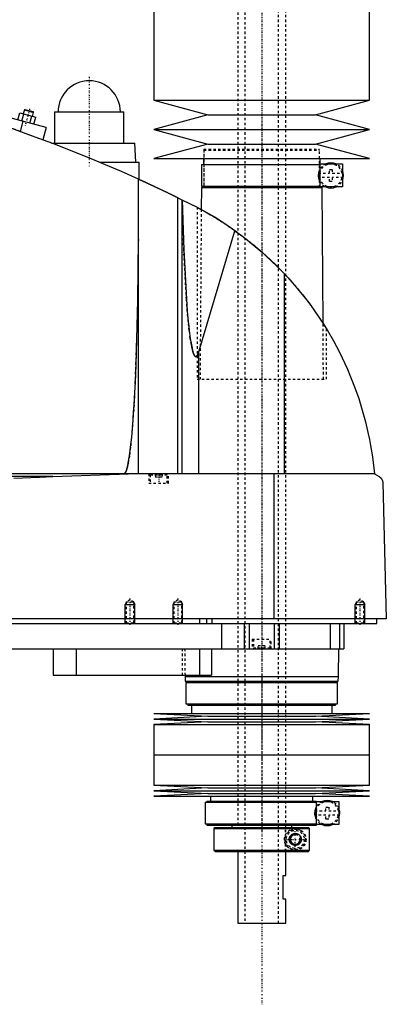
# Model space of a CAD drawing. Extents: x -168 to 702, y -144 to 599.
# Tile 6 of 7: x 549 to 702, y -144 to 266. Entities that reach past the tile are written whole.
import ezdxf

# ---------------------------------------------------------------- set-up
doc = ezdxf.new("R2010")
doc.units = 0
doc.linetypes.add('CENTER', pattern=[1.5, 0.45, -0.5, 0.05, -0.5])
doc.linetypes.add('DASHED', pattern=[2, 1, -1])
for name, color, linetype in [('AM_0', 7, 'CONTINUOUS'), ('AM_10', 7, 'CONTINUOUS'), ('AM_3', 7, 'DASHED'), ('AM_7', 7, 'CENTER')]:
    doc.layers.add(name, color=color, linetype=linetype)

msp = doc.modelspace()

# ---------------------------------------------------------------- linework, layer by layer
at = {"layer": 'AM_0', "color": 7, "linetype": 'CONTINUOUS'}
for p, q in [((605, 375), (605, 232.9)), ((695, 232.9), (695, 375)), ((560, 221.5), (453.75, 249.97)), ((605, 232.9), (627.5, 226.8)), ((605, 232.9), (695, 232.9)), ((672.5, 226.8), (695, 232.9)), ((548.2, 224.66), (548.98, 227.56)), ((548.98, 227.56), (555.67, 225.77)), ((549.88, 224.21), (550.65, 227.11)), ((550.93, 228.85), (550.48, 227.16)), ((551.24, 229.02), (550.93, 228.85)), ((550.93, 228.85), (554.8, 227.81)), ((551.24, 229.02), (554.62, 228.12)), ((553.22, 223.32), (554, 226.21)), ((554.34, 226.12), (554.8, 227.81)), ((554.8, 227.81), (554.62, 228.12)), ((563.5, 228), (563.5, 215)), ((563.5, 228), (592.5, 228)), ((592.5, 215), (592.5, 228)), ((627.5, 226.8), (605, 220.7)), ((627.5, 226.8), (672.5, 226.8)), ((695, 220.7), (672.5, 226.8)), ((550.34, 224.09), (549.21, 219.86)), ((554.89, 222.87), (555.67, 225.77)), ((560, 221.5), (558.62, 216.36)), ((605, 220.7), (627.5, 214.6)), ((605, 220.7), (695, 220.7)), ((672.5, 214.6), (695, 220.7)), ((562.27, 215), (597, 215)), ((597.5, 207), (597, 215)), ((627.5, 214.6), (605, 208.5)), ((627.5, 214.6), (672.5, 214.6)), ((695, 208.5), (672.5, 214.6)), ((582.43, 207), (598.65, 207)), ((598.65, 207), (598.65, 199.94)), ((605, 208.5), (695, 208.5)), ((624.85, 206), (624.85, 197)), ((624.85, 206), (674.4, 206)), ((625.65, 208.5), (625.65, 206)), ((674.35, 206), (674.35, 208.5)), ((674.4, 206.3), (683.75, 206.3)), ((674.4, 196.7), (674.4, 206.3)), ((683.75, 206.3), (683.75, 196.7)), ((598.5, 77.05), (598.5, 200.01)), ((624.83, 196.5), (624.76, 187.27)), ((624.83, 196.5), (675.17, 196.5)), ((624.85, 197), (674.4, 197)), ((625.65, 197), (625.65, 196.5)), ((674.35, 196.5), (674.35, 197)), ((683.75, 196.7), (674.4, 196.7)), ((675.58, 139.77), (675.17, 196.5)), ((615.04, 77.05), (615.04, 192.21)), ((615.04, 192.21), (621.5, 189)), ((616.82, 77.05), (616.82, 191.34)), ((623, 188.22), (624.76, 187.27)), ((623.7, 127.93), (638.83, 178.45)), ((659.54, 77.05), (659.54, 160.38)), ((675.58, 139.76), (677, 137.5)), ((623.7, 77.05), (623.7, 127.93)), ((697, 77.05), (305.5, 77.05)), ((562.76, 75.85), (352.3, 75.85)), ((562.76, 75.85), (594.4, 77.05)), ((655.15, 16.5), (655.15, 77.05)), ((697, 77.05), (699, 75.85)), ((700.5, 73.35), (702, 16.5)), ((702, 16.5), (300.5, 16.5)), ((624, 16.5), (624, 14.5)), ((627, 16.5), (627, 14.5)), ((629.15, 16.5), (629.15, 14.5)), ((698, 14.5), (698, 16.5)), ((344, 14.5), (698, 14.5)), ((633.21, 14.5), (633.21, 4)), ((642.7, 14.5), (642.7, 4)), ((644.81, 14.5), (644.81, 4)), ((655.19, 14.5), (655.19, 4)), ((657.3, 14.5), (657.3, 4)), ((678.5, 14.5), (678.5, 4)), ((682.5, 14.5), (682.5, 4)), ((684.3, 14.5), (684.3, 4)), ((488, 4), (684.3, 4)), ((563, 4), (563, -7)), ((572.56, 4), (572.56, -7)), ((624, 4), (624, -7)), ((629, 4), (629, -7)), ((682, -7.5), (682.17, 4)), ((563, -7), (629, -7)), ((617.99, -7), (618, -7.5)), ((618, -7.5), (618.1, -9.5)), ((618, -7.5), (682, -7.5)), ((681.9, -9.5), (682, -7.5)), ((618.1, -9.5), (681.9, -9.5)), ((618.35, -10), (618.35, -19)), ((618.35, -10), (681.65, -10)), ((619.15, -9.5), (619.15, -10)), ((680.85, -10), (680.85, -9.5)), ((681.65, -19), (681.65, -10)), ((618.35, -19), (681.65, -19)), ((619.15, -19), (619.15, -19.5)), ((619.15, -19.5), (680.85, -19.5)), ((620.65, -19.5), (620.65, -23)), ((679.35, -23), (679.35, -19.5)), ((680.85, -19.5), (680.85, -19)), ((605, -23), (627.5, -24.15)), ((605, -23), (695, -23)), ((627.5, -24.15), (605, -25.3)), ((627.5, -24.15), (672.5, -24.15)), ((672.5, -24.15), (695, -23)), ((695, -25.3), (672.5, -24.15)), ((605, -25.3), (627.5, -26.45)), ((605, -25.3), (695, -25.3)), ((627.5, -26.45), (605, -27.6)), ((605, -27.6), (605, -40.25)), ((605, -27.6), (695, -27.6)), ((627.5, -26.45), (672.5, -26.45)), ((672.5, -26.45), (695, -25.3)), ((695, -27.6), (672.5, -26.45)), ((695, -40.25), (695, -27.6)), ((605, -40.25), (695, -40.25)), ((605, -40.25), (605, -52.9)), ((605, -40.25), (695, -40.25)), ((695, -52.9), (695, -40.25)), ((605, -52.9), (627.5, -54.05)), ((605, -52.9), (695, -52.9)), ((672.5, -54.05), (695, -52.9)), ((627.5, -54.05), (605, -55.2)), ((605, -55.2), (627.5, -56.35)), ((605, -55.2), (695, -55.2)), ((627.5, -56.35), (605, -57.5)), ((605, -57.5), (695, -57.5)), ((627.5, -54.05), (672.5, -54.05)), ((627.5, -56.35), (672.5, -56.35)), ((628.65, -57.5), (628.65, -59.5)), ((671.35, -59.5), (671.35, -57.5)), ((695, -55.2), (672.5, -54.05)), ((672.5, -56.35), (695, -55.2)), ((695, -57.5), (672.5, -56.35)), ((626.35, -60), (626.35, -69)), ((626.35, -60), (672.8, -60)), ((627.15, -59.5), (627.15, -60)), ((627.15, -59.5), (672.85, -59.5)), ((672.8, -59.7), (682.15, -59.7)), ((672.8, -69.3), (672.8, -59.7)), ((672.85, -59.7), (672.85, -59.5)), ((682.15, -59.7), (682.15, -69.3)), ((626.35, -69), (672.8, -69)), ((627.15, -69), (627.15, -69.5)), ((627.15, -69.5), (672.85, -69.5)), ((637.5, -69.5), (637.5, -70.5)), ((662.5, -70.5), (662.5, -69.5)), ((682.15, -69.3), (672.8, -69.3)), ((672.85, -69.5), (672.85, -69.3)), ((630.5, -70.5), (630, -71)), ((630, -71), (630, -80)), ((630, -71), (669.99, -71)), ((630.5, -70.5), (669.49, -70.5)), ((669.99, -71), (669.49, -70.5)), ((669.99, -80), (669.99, -71)), ((630, -80), (630.5, -80.5)), ((630, -80), (669.99, -80)), ((630.5, -80.5), (669.49, -80.5)), ((640, -80.5), (640, -110.5)), ((660, -90.5), (660, -80.5)), ((669.49, -80.5), (669.99, -80)), ((659, -100.5), (659, -90.5)), ((659, -90.5), (660, -90.5)), ((660, -100.5), (659, -100.5)), ((660, -110.5), (660, -100.5)), ((640, -110.5), (660, -110.5))]:
    msp.add_line(p, q, dxfattribs=at)
for points in [[(555.5, 217.5, 0), (543.04, 222.09, 0), (517.78, 230.27, 0), (492.11, 237.1, 0), (479.16, 240, 0)], [(598.5, 200.01, 0), (591.43, 203.15, 0), (577.17, 209.17, 0), (562.76, 214.82, 0), (555.5, 217.5, 0)], [(598.5, 200.01, 0), (598.5, 200.01, 0), (598.51, 200, 0), (598.52, 200, 0), (598.53, 199.99, 0), (598.54, 199.99, 0), (598.56, 199.98, 0), (598.59, 199.96, 0), (598.63, 199.95, 0), (598.67, 199.93, 0), (598.73, 199.9, 0), (598.75, 199.89, 0), (598.78, 199.88, 0), (598.85, 199.85, 0), (598.91, 199.82, 0), (598.99, 199.78, 0), (599.07, 199.75, 0), (599.16, 199.71, 0), (599.21, 199.69, 0), (599.25, 199.66, 0), (599.35, 199.62, 0), (599.46, 199.57, 0), (599.51, 199.55, 0), (599.57, 199.52, 0), (599.68, 199.47, 0), (599.8, 199.42, 0), (599.86, 199.39, 0), (599.93, 199.36, 0), (600.05, 199.3, 0), (600.19, 199.24, 0), (600.32, 199.18, 0), (600.46, 199.11, 0), (600.6, 199.05, 0), (600.68, 199.02, 0), (600.75, 198.98, 0), (600.9, 198.91, 0), (601.05, 198.84, 0), (601.21, 198.77, 0), (601.37, 198.7, 0), (601.53, 198.62, 0), (601.62, 198.59, 0), (601.7, 198.55, 0), (601.87, 198.47, 0), (602.05, 198.39, 0), (602.23, 198.3, 0), (602.41, 198.22, 0), (602.6, 198.13, 0), (602.7, 198.09, 0), (602.79, 198.04, 0), (602.98, 197.95, 0), (603.18, 197.86, 0), (603.38, 197.77, 0), (603.58, 197.68, 0), (603.78, 197.58, 0), (603.88, 197.54, 0), (603.99, 197.49, 0), (604.19, 197.39, 0), (604.4, 197.3, 0), (604.61, 197.2, 0), (604.82, 197.1, 0), (605.03, 197, 0), (605.13, 196.96, 0), (605.24, 196.91, 0), (605.45, 196.81, 0), (605.66, 196.71, 0), (605.76, 196.66, 0), (605.87, 196.61, 0), (606.08, 196.51, 0), (606.29, 196.41, 0), (606.39, 196.36, 0), (606.5, 196.32, 0), (606.7, 196.22, 0), (606.91, 196.12, 0), (607.11, 196.03, 0), (607.32, 195.93, 0), (607.52, 195.83, 0), (607.63, 195.78, 0), (607.73, 195.73, 0), (607.94, 195.63, 0), (608.15, 195.54, 0), (608.36, 195.44, 0), (608.57, 195.34, 0), (608.78, 195.24, 0), (608.88, 195.19, 0), (608.99, 195.14, 0), (609.2, 195.04, 0), (609.41, 194.94, 0), (609.61, 194.84, 0), (609.82, 194.74, 0), (610.02, 194.64, 0), (610.13, 194.59, 0), (610.23, 194.54, 0), (610.43, 194.45, 0), (610.63, 194.35, 0), (610.83, 194.26, 0), (611.02, 194.16, 0), (611.21, 194.07, 0), (611.31, 194.03, 0), (611.4, 193.98, 0), (611.59, 193.89, 0), (611.77, 193.8, 0), (611.95, 193.72, 0), (612.13, 193.63, 0), (612.3, 193.55, 0), (612.38, 193.51, 0), (612.47, 193.47, 0), (612.63, 193.39, 0), (612.79, 193.31, 0), (612.87, 193.27, 0), (612.95, 193.23, 0), (613.1, 193.16, 0), (613.24, 193.09, 0), (613.32, 193.05, 0), (613.39, 193.02, 0), (613.53, 192.95, 0), (613.67, 192.88, 0), (613.81, 192.82, 0), (613.94, 192.75, 0), (614.07, 192.69, 0), (614.13, 192.66, 0), (614.19, 192.63, 0), (614.31, 192.57, 0), (614.42, 192.51, 0), (614.53, 192.46, 0), (614.64, 192.41, 0), (614.74, 192.36, 0), (614.79, 192.34, 0), (614.83, 192.32, 0), (614.92, 192.27, 0), (615, 192.23, 0), (615.04, 192.21, 0)], [(616.84, 191.33, 0), (617.47, 170.39, 0), (618.57, 149.87, 0), (618.94, 145, 0), (619.34, 140.63, 0), (619.54, 138.64, 0), (619.75, 136.79, 0), (620.19, 133.5, 0), (620.63, 130.78, 0), (620.9, 129.47, 0), (620.98, 129.13, 0), (621.06, 128.81, 0), (621.09, 128.65, 0), (621.13, 128.5, 0), (621.21, 128.22, 0), (621.29, 127.95, 0), (621.37, 127.69, 0), (621.45, 127.46, 0), (621.52, 127.24, 0), (621.56, 127.13, 0), (621.6, 127.03, 0), (621.68, 126.85, 0), (621.76, 126.68, 0), (621.84, 126.53, 0), (621.92, 126.39, 0), (621.97, 126.32, 0), (621.98, 126.3, 0), (621.99, 126.29, 0), (622, 126.28, 0), (622.01, 126.27, 0), (622.02, 126.25, 0), (622.03, 126.23, 0), (622.04, 126.22, 0), (622.05, 126.22, 0), (622.06, 126.2, 0), (622.07, 126.18, 0), (622.08, 126.18, 0), (622.09, 126.17, 0), (622.1, 126.15, 0), (622.11, 126.14, 0), (622.13, 126.13, 0), (622.14, 126.11, 0), (622.15, 126.1, 0), (622.16, 126.09, 0), (622.16, 126.09, 0), (622.18, 126.08, 0), (622.19, 126.06, 0), (622.2, 126.05, 0), (622.22, 126.04, 0), (622.23, 126.03, 0), (622.24, 126.03, 0), (622.24, 126.02, 0), (622.26, 126.01, 0), (622.27, 126.01, 0), (622.28, 126, 0), (622.28, 126, 0), (622.3, 125.99, 0), (622.31, 125.98, 0), (622.32, 125.98, 0), (622.32, 125.98, 0), (622.34, 125.97, 0), (622.35, 125.97, 0), (622.36, 125.96, 0), (622.38, 125.96, 0), (622.39, 125.95, 0), (622.4, 125.95, 0), (622.4, 125.95, 0), (622.42, 125.94, 0), (622.43, 125.94, 0), (622.44, 125.94, 0), (622.46, 125.94, 0), (622.47, 125.94, 0), (622.48, 125.94, 0), (622.48, 125.94, 0), (622.5, 125.94, 0), (622.51, 125.94, 0), (622.52, 125.94, 0), (622.52, 125.94, 0), (622.54, 125.94, 0), (622.55, 125.94, 0), (622.56, 125.94, 0), (622.56, 125.94, 0), (622.58, 125.94, 0), (622.59, 125.95, 0), (622.6, 125.95, 0), (622.62, 125.95, 0), (622.63, 125.96, 0), (622.64, 125.96, 0), (622.64, 125.96, 0), (622.66, 125.97, 0), (622.67, 125.97, 0), (622.68, 125.98, 0), (622.7, 125.99, 0), (622.71, 125.99, 0), (622.72, 126, 0), (622.72, 126, 0), (622.74, 126.01, 0), (622.75, 126.02, 0), (622.76, 126.03, 0), (622.78, 126.04, 0), (622.79, 126.05, 0), (622.8, 126.05, 0), (622.8, 126.06, 0), (622.82, 126.07, 0), (622.83, 126.08, 0), (622.84, 126.09, 0), (622.86, 126.11, 0), (622.87, 126.12, 0), (622.88, 126.13, 0), (622.88, 126.13, 0), (622.9, 126.15, 0), (622.91, 126.16, 0), (622.92, 126.18, 0), (622.94, 126.19, 0), (622.95, 126.21, 0), (622.96, 126.22, 0), (622.96, 126.22, 0), (622.97, 126.24, 0), (622.99, 126.26, 0), (622.99, 126.27, 0), (623, 126.28, 0), (623.01, 126.3, 0), (623.03, 126.31, 0), (623.03, 126.32, 0), (623.04, 126.33, 0), (623.05, 126.35, 0), (623.07, 126.37, 0), (623.11, 126.45, 0), (623.19, 126.59, 0), (623.27, 126.75, 0), (623.35, 126.92, 0), (623.43, 127.12, 0), (623.47, 127.22, 0), (623.51, 127.33, 0), (623.59, 127.55, 0), (623.67, 127.8, 0), (623.7, 127.93, 0)], [(638.83, 178.45, 0), (636.05, 180.38, 0), (630.36, 184.04, 0), (624.49, 187.42, 0), (621.5, 189, 0)], [(638.83, 178.45, 0), (642.52, 175.73, 0), (649.63, 169.92, 0), (656.34, 163.67, 0), (659.54, 160.38, 0)], [(592.5, 77.05, 0), (592.51, 77.05, 0), (592.52, 77.05, 0), (592.54, 77.05, 0), (592.54, 77.05, 0), (592.55, 77.05, 0), (592.57, 77.06, 0), (592.58, 77.06, 0), (592.59, 77.06, 0), (592.61, 77.07, 0), (592.62, 77.07, 0), (592.63, 77.07, 0), (592.64, 77.08, 0), (592.65, 77.08, 0), (592.67, 77.09, 0), (592.68, 77.09, 0), (592.7, 77.1, 0), (592.71, 77.11, 0), (592.72, 77.11, 0), (592.73, 77.12, 0), (592.74, 77.13, 0), (592.75, 77.14, 0), (592.76, 77.14, 0), (592.77, 77.15, 0), (592.78, 77.16, 0), (592.8, 77.17, 0), (592.81, 77.18, 0), (592.81, 77.18, 0), (592.83, 77.2, 0), (592.84, 77.21, 0), (592.86, 77.22, 0), (592.87, 77.24, 0), (592.89, 77.25, 0), (592.89, 77.26, 0), (592.9, 77.27, 0), (592.91, 77.28, 0), (592.93, 77.3, 0), (592.94, 77.32, 0), (592.96, 77.33, 0), (592.97, 77.35, 0), (592.98, 77.36, 0), (592.99, 77.37, 0), (593, 77.39, 0), (593.02, 77.41, 0), (593.03, 77.43, 0), (593.04, 77.45, 0), (593.06, 77.48, 0), (593.07, 77.49, 0), (593.07, 77.5, 0), (593.09, 77.52, 0), (593.1, 77.54, 0), (593.15, 77.63, 0), (593.24, 77.8, 0), (593.28, 77.89, 0), (593.33, 77.98, 0), (593.41, 78.19, 0), (593.5, 78.41, 0), (593.58, 78.66, 0), (593.67, 78.93, 0), (593.76, 79.22, 0), (593.8, 79.37, 0), (593.84, 79.52, 0), (593.93, 79.85, 0), (594.01, 80.2, 0), (594.05, 80.38, 0), (594.3, 81.58, 0), (594.8, 84.49, 0), (595.27, 88.1, 0), (595.72, 92.36, 0), (596.15, 97.25, 0), (596.55, 102.74, 0), (596.74, 105.69, 0), (596.92, 108.77, 0), (597.26, 115.3, 0), (597.56, 122.29, 0), (598.3, 149.52, 0), (598.5, 174.82, 0)], [(659.54, 160.38, 0), (661.41, 158.34, 0), (664.99, 154.24, 0), (668.3, 150.11, 0), (669.89, 148.01, 0), (671.45, 145.88, 0), (674.44, 141.53, 0), (677.27, 137.05, 0), (679.93, 132.47, 0), (682.42, 127.8, 0), (684.72, 123.04, 0), (685.8, 120.64, 0), (686.83, 118.23, 0), (688.74, 113.37, 0), (690.47, 108.47, 0), (691.99, 103.56, 0), (693.33, 98.65, 0), (694.47, 93.75, 0), (694.97, 91.32, 0), (695.42, 88.89, 0), (696.18, 84.09, 0), (696.77, 79.37, 0), (697, 77.05, 0)], [(546.52, 75.14, 0), (557.28, 75.66, 0), (562.76, 75.85, 0)], [(699, 75.85, 0), (699.06, 75.82, 0), (699.17, 75.75, 0), (699.27, 75.67, 0), (699.33, 75.63, 0), (699.38, 75.59, 0), (699.48, 75.51, 0), (699.58, 75.41, 0), (699.67, 75.32, 0), (699.77, 75.22, 0), (699.86, 75.11, 0), (699.9, 75.06, 0), (699.94, 75, 0), (700.02, 74.88, 0), (700.1, 74.75, 0), (700.18, 74.59, 0), (700.26, 74.43, 0), (700.3, 74.32, 0), (700.32, 74.29, 0), (700.33, 74.26, 0), (700.33, 74.24, 0), (700.34, 74.22, 0), (700.35, 74.19, 0), (700.36, 74.16, 0), (700.37, 74.14, 0), (700.37, 74.12, 0), (700.38, 74.09, 0), (700.39, 74.05, 0), (700.4, 74.04, 0), (700.4, 74.02, 0), (700.41, 73.98, 0), (700.42, 73.94, 0), (700.43, 73.9, 0), (700.44, 73.86, 0), (700.45, 73.82, 0), (700.45, 73.8, 0), (700.46, 73.78, 0), (700.46, 73.73, 0), (700.47, 73.68, 0), (700.48, 73.63, 0), (700.48, 73.58, 0), (700.49, 73.53, 0), (700.49, 73.51, 0), (700.49, 73.48, 0), (700.5, 73.43, 0), (700.5, 73.4, 0), (700.5, 73.39, 0), (700.5, 73.38, 0), (700.5, 73.38, 0), (700.5, 73.37, 0), (700.5, 73.36, 0), (700.5, 73.35, 0), (700.5, 73.35, 0)], [(661.5, -75.5, 0), (661.5, -75.49, 0), (661.5, -75.46, 0), (661.5, -75.43, 0), (661.5, -75.41, 0), (661.5, -75.4, 0), (661.5, -75.37, 0), (661.5, -75.34, 0), (661.51, -75.31, 0), (661.51, -75.28, 0), (661.51, -75.26, 0), (661.51, -75.24, 0), (661.52, -75.23, 0), (661.52, -75.2, 0), (661.52, -75.17, 0), (661.53, -75.14, 0), (661.53, -75.11, 0), (661.54, -75.08, 0), (661.54, -75.07, 0), (661.54, -75.05, 0), (661.55, -75.02, 0), (661.55, -75, 0), (661.55, -74.98, 0), (661.56, -74.97, 0), (661.56, -74.94, 0), (661.57, -74.91, 0), (661.57, -74.9, 0), (661.58, -74.88, 0), (661.59, -74.85, 0), (661.59, -74.82, 0), (661.6, -74.8, 0), (661.61, -74.77, 0), (661.62, -74.74, 0), (661.62, -74.73, 0), (661.63, -74.71, 0), (661.64, -74.68, 0), (661.65, -74.66, 0), (661.66, -74.63, 0), (661.67, -74.6, 0), (661.68, -74.58, 0), (661.68, -74.56, 0), (661.69, -74.55, 0), (661.7, -74.52, 0), (661.71, -74.49, 0), (661.72, -74.47, 0), (661.73, -74.44, 0), (661.75, -74.42, 0), (661.75, -74.4, 0), (661.76, -74.39, 0), (661.77, -74.37, 0), (661.79, -74.34, 0), (661.8, -74.31, 0), (661.81, -74.29, 0), (661.83, -74.27, 0), (661.83, -74.25, 0), (661.84, -74.24, 0), (661.85, -74.22, 0), (661.87, -74.19, 0), (661.88, -74.17, 0), (661.9, -74.15, 0), (661.91, -74.12, 0), (661.92, -74.11, 0), (661.93, -74.1, 0), (661.94, -74.08, 0), (661.96, -74.05, 0), (661.97, -74.04, 0), (662.02, -73.98, 0), (662.12, -73.86, 0), (662.22, -73.75, 0), (662.33, -73.64, 0), (662.44, -73.54, 0), (662.56, -73.45, 0), (662.62, -73.41, 0), (662.69, -73.37, 0), (662.81, -73.3, 0), (662.94, -73.23, 0), (663.01, -73.21, 0), (663.07, -73.18, 0), (663.21, -73.13, 0), (663.34, -73.09, 0), (663.41, -73.07, 0), (663.47, -73.06, 0), (663.6, -73.03, 0), (663.73, -73.01, 0), (663.86, -73, 0), (663.98, -73, 0), (664.11, -73, 0), (664.17, -73.01, 0), (664.23, -73.01, 0), (664.35, -73.03, 0), (664.48, -73.05, 0), (664.6, -73.07, 0), (664.72, -73.11, 0), (664.84, -73.15, 0), (664.9, -73.17, 0), (664.96, -73.19, 0), (665.08, -73.24, 0), (665.19, -73.3, 0), (665.3, -73.37, 0), (665.41, -73.44, 0), (665.51, -73.51, 0), (665.56, -73.55, 0), (665.61, -73.59, 0), (665.71, -73.68, 0), (665.8, -73.77, 0), (665.89, -73.86, 0), (665.97, -73.97, 0), (666.06, -74.08, 0), (666.1, -74.14, 0), (666.13, -74.2, 0), (666.21, -74.33, 0), (666.25, -74.41, 0), (666.26, -74.43, 0), (666.27, -74.45, 0), (666.28, -74.46, 0), (666.28, -74.48, 0), (666.29, -74.5, 0), (666.3, -74.52, 0), (666.31, -74.55, 0), (666.32, -74.57, 0), (666.33, -74.6, 0), (666.34, -74.61, 0), (666.34, -74.62, 0), (666.35, -74.65, 0), (666.36, -74.67, 0), (666.37, -74.7, 0), (666.38, -74.72, 0), (666.38, -74.75, 0), (666.39, -74.76, 0), (666.39, -74.77, 0), (666.4, -74.8, 0), (666.41, -74.82, 0), (666.41, -74.85, 0), (666.42, -74.88, 0), (666.43, -74.9, 0), (666.43, -74.92, 0), (666.43, -74.93, 0), (666.44, -74.96, 0), (666.45, -74.98, 0), (666.45, -75, 0), (666.45, -75.01, 0), (666.46, -75.04, 0), (666.46, -75.07, 0), (666.46, -75.08, 0), (666.47, -75.09, 0), (666.47, -75.12, 0), (666.48, -75.15, 0), (666.48, -75.18, 0), (666.48, -75.2, 0), (666.49, -75.23, 0), (666.49, -75.25, 0), (666.49, -75.26, 0), (666.49, -75.29, 0), (666.49, -75.32, 0), (666.5, -75.34, 0), (666.5, -75.37, 0), (666.5, -75.4, 0), (666.5, -75.41, 0), (666.5, -75.43, 0), (666.5, -75.46, 0), (666.5, -75.49, 0), (666.5, -75.5, 0), (666.5, -75.51, 0), (666.5, -75.54, 0), (666.5, -75.57, 0), (666.5, -75.59, 0), (666.5, -75.6, 0), (666.5, -75.63, 0), (666.5, -75.66, 0), (666.49, -75.68, 0), (666.49, -75.71, 0), (666.49, -75.74, 0), (666.49, -75.75, 0), (666.49, -75.77, 0), (666.48, -75.8, 0), (666.48, -75.82, 0), (666.48, -75.85, 0), (666.47, -75.88, 0), (666.47, -75.91, 0), (666.46, -75.92, 0), (666.46, -75.93, 0), (666.46, -75.96, 0), (666.45, -75.99, 0), (666.45, -76, 0), (666.45, -76.02, 0), (666.44, -76.04, 0), (666.43, -76.07, 0), (666.43, -76.08, 0), (666.43, -76.1, 0), (666.42, -76.12, 0), (666.41, -76.15, 0), (666.41, -76.18, 0), (666.4, -76.2, 0), (666.39, -76.23, 0), (666.39, -76.24, 0), (666.38, -76.25, 0), (666.38, -76.28, 0), (666.37, -76.3, 0), (666.36, -76.33, 0), (666.35, -76.35, 0), (666.34, -76.38, 0), (666.34, -76.39, 0), (666.33, -76.4, 0), (666.32, -76.43, 0), (666.31, -76.45, 0), (666.3, -76.48, 0), (666.29, -76.5, 0), (666.28, -76.52, 0), (666.28, -76.54, 0), (666.27, -76.55, 0), (666.26, -76.57, 0), (666.25, -76.59, 0), (666.21, -76.67, 0), (666.13, -76.8, 0), (666.1, -76.86, 0), (666.06, -76.92, 0), (665.97, -77.03, 0), (665.89, -77.14, 0), (665.8, -77.23, 0), (665.71, -77.32, 0), (665.61, -77.41, 0), (665.56, -77.45, 0), (665.51, -77.49, 0), (665.41, -77.56, 0), (665.3, -77.63, 0), (665.19, -77.7, 0), (665.08, -77.76, 0), (664.96, -77.81, 0), (664.9, -77.83, 0), (664.84, -77.85, 0), (664.72, -77.89, 0), (664.6, -77.93, 0), (664.48, -77.95, 0), (664.35, -77.97, 0), (664.23, -77.99, 0), (664.17, -77.99, 0), (664.11, -78, 0), (663.98, -78, 0), (663.86, -78, 0), (663.73, -77.99, 0), (663.6, -77.97, 0), (663.47, -77.94, 0), (663.41, -77.93, 0), (663.34, -77.91, 0), (663.21, -77.87, 0), (663.07, -77.82, 0), (663.01, -77.79, 0), (662.94, -77.77, 0), (662.81, -77.7, 0), (662.69, -77.63, 0), (662.62, -77.59, 0), (662.56, -77.55, 0), (662.44, -77.46, 0), (662.33, -77.36, 0), (662.22, -77.25, 0), (662.12, -77.14, 0), (662.02, -77.02, 0), (661.97, -76.96, 0), (661.96, -76.95, 0), (661.94, -76.92, 0), (661.93, -76.9, 0), (661.92, -76.89, 0), (661.91, -76.88, 0), (661.9, -76.85, 0), (661.88, -76.83, 0), (661.87, -76.81, 0), (661.85, -76.78, 0), (661.84, -76.76, 0), (661.83, -76.75, 0), (661.83, -76.73, 0), (661.81, -76.71, 0), (661.8, -76.69, 0), (661.79, -76.66, 0), (661.77, -76.63, 0), (661.76, -76.61, 0), (661.75, -76.6, 0), (661.75, -76.58, 0), (661.73, -76.56, 0), (661.72, -76.53, 0), (661.71, -76.51, 0), (661.7, -76.48, 0), (661.69, -76.45, 0), (661.68, -76.44, 0), (661.68, -76.42, 0), (661.67, -76.4, 0), (661.66, -76.37, 0), (661.65, -76.34, 0), (661.64, -76.32, 0), (661.63, -76.29, 0), (661.62, -76.27, 0), (661.62, -76.26, 0), (661.61, -76.23, 0), (661.6, -76.2, 0), (661.59, -76.18, 0), (661.59, -76.15, 0), (661.58, -76.12, 0), (661.57, -76.1, 0), (661.57, -76.09, 0), (661.56, -76.06, 0), (661.56, -76.03, 0), (661.55, -76.02, 0), (661.55, -76, 0), (661.55, -75.98, 0), (661.54, -75.95, 0), (661.54, -75.93, 0), (661.54, -75.92, 0), (661.53, -75.89, 0), (661.53, -75.86, 0), (661.52, -75.83, 0), (661.52, -75.8, 0), (661.52, -75.77, 0), (661.51, -75.76, 0), (661.51, -75.74, 0), (661.51, -75.72, 0), (661.51, -75.69, 0), (661.5, -75.66, 0), (661.5, -75.63, 0), (661.5, -75.6, 0), (661.5, -75.59, 0), (661.5, -75.57, 0), (661.5, -75.54, 0), (661.5, -75.51, 0), (661.5, -75.5, 0)]]:
    msp.add_polyline3d(points, dxfattribs=at)
for centre, radius, start, end in [((578, 228), 13, 0, 180), ((678.85, 201.5), 5.25, 66.1045, 113.8955), ((678.85, 201.5), 5.25, 338.9605, 21.0395), ((678.85, 201.5), 5.25, 246.1045, 293.8955), ((677.35, -64.5), 5.25, 66.1045, 113.8955), ((677.35, -64.5), 5.25, 336.1045, 23.8955), ((677.35, -64.5), 5.25, 246.1045, 293.8955)]:
    msp.add_arc(centre, radius, start, end, dxfattribs=at)
at = {"layer": 'AM_10', "color": 7, "linetype": 'CONTINUOUS'}
for p, q in [((593.38, 23.16), (593, 22.5)), ((593, 14.5), (593, 22.5)), ((593, 22.5), (597, 22.5)), ((596.62, 23.16), (597, 22.5)), ((597, 14.5), (597, 22.5)), ((613.38, 23.16), (613, 22.5)), ((613, 14.5), (613, 22.5)), ((613, 22.5), (617, 22.5)), ((616.62, 23.16), (617, 22.5)), ((617, 14.5), (617, 22.5)), ((689.38, 23.16), (689, 22.5)), ((689, 14.5), (689, 22.5)), ((689, 22.5), (693, 22.5)), ((692.62, 23.16), (693, 22.5)), ((693, 14.5), (693, 22.5))]:
    msp.add_line(p, q, dxfattribs=at)
msp.add_arc((664, -75.5), 2.01, 75, 15, dxfattribs=at)
at = {"layer": 'AM_3', "color": 6, "linetype": 'DASHED'}
for p, q in [((643, 565.5), (643, -110.5)), ((657, -110.5), (657, 565.5)), ((640, 553.5), (640, -70.5)), ((660, -80.5), (660, 553.5)), ((549.21, 219.86), (558.62, 216.36)), ((625.83, 212.5), (625.83, 196.5)), ((625.83, 212.5), (674.17, 212.5)), ((626.33, 212.5), (625.83, 212)), ((625.83, 212), (625.83, 196.5)), ((625.83, 212), (674.17, 212)), ((674.17, 212), (673.67, 212.5)), ((674.17, 196.5), (674.17, 212.5)), ((674.17, 196.5), (674.17, 212)), ((673.68, 202.4), (678.25, 202.4)), ((674.16, 199.15), (674.16, 203.85)), ((678.25, 204), (679.45, 204)), ((678.25, 202.4), (678.25, 204)), ((679.45, 204), (679.45, 202.4)), ((679.45, 202.4), (684.02, 202.4)), ((678.25, 200.6), (673.68, 200.6)), ((678.25, 199), (678.25, 200.6)), ((679.45, 199), (678.25, 199)), ((679.45, 200.6), (679.45, 199)), ((684.02, 200.6), (679.45, 200.6)), ((623, 188.22), (623, 116.5)), ((624.76, 187.27), (624.25, 116.5)), ((675.75, 116.5), (675.58, 139.77)), ((677, 116.5), (677, 137.5)), ((623, 116.5), (677, 116.5)), ((602.85, 77.05), (602.85, 73.05)), ((603.9, 77.05), (603.5, 76.65)), ((603.5, 76.65), (603.5, 73.05)), ((603.5, 76.65), (610.5, 76.65)), ((605.5, 77.05), (605.5, 75.8)), ((605.5, 75.8), (608.5, 75.8)), ((607, 77.05), (607, 75.8)), ((608.5, 77.05), (608.5, 75.8)), ((610.5, 76.65), (610.1, 77.05)), ((610.5, 73.05), (610.5, 76.65)), ((611.15, 73.05), (611.15, 77.05)), ((602.85, 73.05), (611.15, 73.05)), ((595, 24.5), (593.38, 23.56)), ((593.38, 23.56), (593.38, 14.88)), ((593.38, 23.56), (596.62, 23.56)), ((596.62, 23.56), (595, 24.5)), ((596.62, 14.88), (596.62, 23.56)), ((615, 24.5), (613.38, 23.56)), ((613.38, 23.56), (613.38, 14.88)), ((613.38, 23.56), (616.62, 23.56)), ((616.62, 23.56), (615, 24.5)), ((616.62, 14.88), (616.62, 23.56)), ((691, 24.5), (689.38, 23.56)), ((689.38, 23.56), (689.38, 14.88)), ((689.38, 23.56), (692.62, 23.56)), ((692.62, 23.56), (691, 24.5)), ((692.62, 14.88), (692.62, 23.56)), ((593.38, 14.88), (593, 14.5)), ((593.38, 14.88), (596.62, 14.88)), ((597, 14.5), (596.62, 14.88)), ((613.38, 14.88), (613, 14.5)), ((613.38, 14.88), (616.62, 14.88)), ((617, 14.5), (616.62, 14.88)), ((678.5, 14.5), (678.5, 4)), ((689.38, 14.88), (689, 14.5)), ((689.38, 14.88), (692.62, 14.88)), ((693, 14.5), (692.62, 14.88)), ((646, 8), (646, 4)), ((646, 8), (654, 8)), ((646.5, 8), (646.5, 4.4)), ((646.5, 4.4), (646.9, 4)), ((646.5, 4.4), (653.5, 4.4)), ((648.5, 4), (648.5, 5.25)), ((651.5, 5.25), (648.5, 5.25)), ((650, 4), (650, 5.25)), ((651.5, 4), (651.5, 5.25)), ((653.1, 4), (653.5, 4.4)), ((653.5, 4.4), (653.5, 8)), ((654, 4), (654, 8)), ((616.85, 4), (616.85, -7)), ((617.83, 4), (617.99, -7)), ((672.15, -65.22), (672.15, -63.78)), ((672.18, -63.6), (676.75, -63.6)), ((676.75, -65.4), (672.18, -65.4)), ((672.59, -66.72), (672.59, -62.28)), ((676.75, -62), (677.95, -62)), ((676.75, -63.6), (676.75, -62)), ((676.75, -67), (676.75, -65.4)), ((677.95, -62), (677.95, -63.6)), ((677.95, -63.6), (682.5, -63.6)), ((677.95, -65.4), (677.95, -67)), ((682.5, -65.4), (677.95, -65.4)), ((682.5, -63.6), (682.5, -65.4)), ((677.95, -67), (676.75, -67)), ((659.97, -80.5), (659.97, -70.5)), ((662, -74.35), (664, -73.19)), ((664, -73.19), (666, -74.35)), ((669.49, -70.5), (669.61, -70.62)), ((669.73, -70.75), (669.86, -70.87)), ((662, -76.65), (662, -74.35)), ((664, -77.81), (662, -76.65)), ((666, -76.65), (664, -77.81)), ((666, -74.35), (666, -76.65)), ((669.61, -80.38), (669.49, -80.5)), ((669.99, -80), (669.73, -80.25))]:
    msp.add_line(p, q, dxfattribs=at)
for points in [[(674.16, 203.85, 0), (674.11, 203.76, 0), (674.06, 203.66, 0), (674.05, 203.62, 0), (674.03, 203.59, 0), (674.03, 203.57, 0), (674.02, 203.56, 0), (674.01, 203.52, 0), (673.99, 203.49, 0), (673.98, 203.46, 0), (673.96, 203.42, 0), (673.95, 203.38, 0), (673.94, 203.37, 0), (673.94, 203.35, 0), (673.92, 203.31, 0), (673.91, 203.27, 0), (673.9, 203.26, 0), (673.9, 203.24, 0), (673.88, 203.2, 0), (673.87, 203.16, 0), (673.86, 203.14, 0), (673.86, 203.12, 0), (673.84, 203.08, 0), (673.83, 203.04, 0), (673.82, 203, 0), (673.81, 202.96, 0), (673.8, 202.92, 0), (673.79, 202.9, 0), (673.78, 202.88, 0), (673.77, 202.83, 0), (673.76, 202.79, 0), (673.75, 202.75, 0), (673.74, 202.7, 0), (673.73, 202.66, 0), (673.72, 202.63, 0), (673.72, 202.61, 0), (673.71, 202.56, 0), (673.7, 202.51, 0), (673.69, 202.46, 0), (673.68, 202.41, 0), (673.67, 202.36, 0), (673.67, 202.33, 0), (673.66, 202.3, 0), (673.65, 202.25, 0), (673.65, 202.2, 0), (673.64, 202.14, 0), (673.63, 202.09, 0), (673.63, 202.03, 0), (673.62, 202, 0), (673.62, 201.98, 0), (673.62, 201.92, 0), (673.61, 201.86, 0), (673.61, 201.81, 0), (673.61, 201.75, 0), (673.6, 201.69, 0), (673.6, 201.67, 0), (673.6, 201.64, 0), (673.6, 201.58, 0), (673.6, 201.53, 0), (673.6, 201.5, 0), (673.6, 201.47, 0), (673.6, 201.42, 0), (673.6, 201.36, 0), (673.6, 201.33, 0), (673.6, 201.31, 0), (673.61, 201.25, 0), (673.61, 201.19, 0), (673.61, 201.14, 0), (673.62, 201.08, 0), (673.62, 201.02, 0), (673.62, 201, 0), (673.63, 200.97, 0), (673.63, 200.91, 0), (673.64, 200.86, 0), (673.65, 200.8, 0), (673.65, 200.75, 0), (673.66, 200.7, 0), (673.67, 200.67, 0), (673.67, 200.64, 0), (673.68, 200.59, 0), (673.69, 200.54, 0), (673.7, 200.49, 0), (673.71, 200.44, 0), (673.72, 200.39, 0), (673.72, 200.37, 0), (673.73, 200.34, 0), (673.74, 200.3, 0), (673.75, 200.25, 0), (673.76, 200.21, 0), (673.77, 200.17, 0), (673.78, 200.12, 0), (673.79, 200.1, 0), (673.8, 200.08, 0), (673.81, 200.04, 0), (673.82, 200, 0), (673.83, 199.96, 0), (673.84, 199.92, 0), (673.86, 199.88, 0), (673.86, 199.86, 0), (673.87, 199.84, 0), (673.88, 199.8, 0), (673.9, 199.76, 0), (673.9, 199.74, 0), (673.91, 199.73, 0), (673.92, 199.69, 0), (673.94, 199.65, 0), (673.94, 199.63, 0), (673.95, 199.62, 0), (673.96, 199.58, 0), (673.98, 199.54, 0), (673.99, 199.51, 0), (674.01, 199.48, 0), (674.02, 199.44, 0), (674.03, 199.43, 0), (674.03, 199.41, 0), (674.05, 199.38, 0), (674.06, 199.34, 0), (674.11, 199.24, 0), (674.16, 199.15, 0)], [(623.7, 127.93, 0), (623.67, 127.8, 0), (623.59, 127.55, 0), (623.51, 127.33, 0), (623.47, 127.22, 0), (623.43, 127.12, 0), (623.35, 126.92, 0), (623.27, 126.75, 0), (623.19, 126.59, 0), (623.11, 126.45, 0), (623.03, 126.32, 0), (622.99, 126.27, 0), (622.99, 126.26, 0), (622.97, 126.24, 0), (622.96, 126.22, 0), (622.96, 126.22, 0), (622.95, 126.21, 0), (622.94, 126.19, 0), (622.92, 126.18, 0), (622.91, 126.16, 0), (622.9, 126.15, 0), (622.88, 126.13, 0), (622.88, 126.13, 0), (622.87, 126.12, 0), (622.86, 126.11, 0), (622.84, 126.09, 0), (622.83, 126.08, 0), (622.82, 126.07, 0), (622.8, 126.06, 0), (622.8, 126.05, 0), (622.79, 126.05, 0), (622.78, 126.04, 0), (622.76, 126.03, 0), (622.75, 126.02, 0), (622.74, 126.01, 0), (622.72, 126, 0), (622.72, 126, 0), (622.71, 125.99, 0), (622.7, 125.99, 0), (622.68, 125.98, 0), (622.67, 125.97, 0), (622.66, 125.97, 0), (622.64, 125.96, 0), (622.64, 125.96, 0), (622.63, 125.96, 0), (622.62, 125.95, 0), (622.6, 125.95, 0), (622.59, 125.95, 0), (622.58, 125.94, 0), (622.56, 125.94, 0), (622.56, 125.94, 0), (622.55, 125.94, 0), (622.54, 125.94, 0), (622.52, 125.94, 0), (622.52, 125.94, 0), (622.51, 125.94, 0), (622.5, 125.94, 0), (622.48, 125.94, 0), (622.48, 125.94, 0), (622.47, 125.94, 0), (622.46, 125.94, 0), (622.44, 125.94, 0), (622.43, 125.94, 0), (622.42, 125.94, 0), (622.4, 125.95, 0), (622.4, 125.95, 0), (622.39, 125.95, 0), (622.38, 125.96, 0), (622.36, 125.96, 0), (622.35, 125.97, 0), (622.34, 125.97, 0), (622.32, 125.98, 0), (622.32, 125.98, 0), (622.31, 125.98, 0), (622.3, 125.99, 0), (622.28, 126, 0), (622.28, 126, 0), (622.27, 126.01, 0), (622.26, 126.01, 0), (622.24, 126.02, 0), (622.24, 126.03, 0), (622.23, 126.03, 0), (622.22, 126.04, 0), (622.2, 126.05, 0), (622.19, 126.06, 0), (622.18, 126.08, 0), (622.16, 126.09, 0), (622.16, 126.09, 0), (622.15, 126.1, 0), (622.14, 126.11, 0), (622.13, 126.13, 0), (622.11, 126.14, 0), (622.1, 126.15, 0), (622.09, 126.17, 0), (622.08, 126.18, 0), (622.07, 126.18, 0), (622.06, 126.2, 0), (622.05, 126.22, 0), (622.04, 126.22, 0), (622.03, 126.23, 0), (622.02, 126.25, 0), (622.01, 126.27, 0), (622, 126.28, 0), (621.99, 126.29, 0), (621.98, 126.3, 0), (621.97, 126.32, 0), (621.92, 126.39, 0), (621.84, 126.53, 0), (621.76, 126.68, 0), (621.68, 126.85, 0), (621.6, 127.03, 0), (621.56, 127.13, 0), (621.52, 127.24, 0), (621.45, 127.46, 0), (621.37, 127.69, 0), (621.29, 127.95, 0), (621.21, 128.22, 0), (621.13, 128.5, 0), (621.09, 128.65, 0), (621.06, 128.81, 0), (620.98, 129.13, 0), (620.9, 129.47, 0), (620.63, 130.78, 0), (620.19, 133.5, 0), (619.75, 136.79, 0), (619.54, 138.64, 0), (619.34, 140.63, 0), (618.94, 145, 0), (618.57, 149.87, 0), (617.47, 170.39, 0), (616.84, 191.33, 0)], [(624.76, 187.27, 0), (624.9, 187.2, 0), (625.19, 187.04, 0), (625.49, 186.87, 0), (625.65, 186.78, 0), (625.82, 186.69, 0), (626.16, 186.49, 0), (626.52, 186.29, 0), (626.9, 186.08, 0), (627.28, 185.86, 0), (627.69, 185.62, 0), (627.89, 185.51, 0), (628.1, 185.38, 0), (628.53, 185.13, 0), (628.97, 184.88, 0), (629.41, 184.61, 0), (629.86, 184.34, 0), (630.32, 184.06, 0), (630.56, 183.92, 0), (630.79, 183.77, 0), (631.28, 183.48, 0), (631.77, 183.17, 0), (632.02, 183.01, 0), (632.27, 182.85, 0), (632.79, 182.53, 0), (633.31, 182.19, 0), (633.58, 182.02, 0), (633.85, 181.84, 0), (634.39, 181.49, 0), (634.95, 181.12, 0), (635.51, 180.75, 0), (636.07, 180.37, 0), (636.65, 179.98, 0), (636.94, 179.78, 0), (637.23, 179.58, 0), (637.81, 179.17, 0), (638.4, 178.76, 0), (638.99, 178.34, 0), (639.59, 177.91, 0), (640.19, 177.47, 0), (640.49, 177.25, 0), (640.79, 177.03, 0), (641.39, 176.58, 0), (642, 176.13, 0), (642.6, 175.67, 0), (643.2, 175.21, 0), (643.8, 174.74, 0), (644.1, 174.5, 0), (644.4, 174.27, 0), (645, 173.79, 0), (645.6, 173.31, 0), (646.19, 172.83, 0), (646.78, 172.35, 0), (647.36, 171.86, 0), (647.65, 171.62, 0), (647.94, 171.38, 0), (648.51, 170.89, 0), (649.08, 170.4, 0), (649.64, 169.92, 0), (650.19, 169.43, 0), (650.74, 168.94, 0), (651.02, 168.7, 0), (651.29, 168.45, 0), (651.84, 167.95, 0), (652.4, 167.44, 0), (652.67, 167.19, 0), (652.95, 166.93, 0), (653.5, 166.42, 0), (654.05, 165.89, 0), (654.33, 165.63, 0), (654.6, 165.37, 0), (655.15, 164.84, 0), (655.69, 164.31, 0), (656.24, 163.77, 0), (656.78, 163.23, 0), (657.32, 162.69, 0), (657.58, 162.41, 0), (657.85, 162.14, 0), (658.38, 161.59, 0), (658.91, 161.04, 0), (659.44, 160.49, 0), (659.96, 159.93, 0), (660.47, 159.38, 0), (660.73, 159.1, 0), (660.98, 158.82, 0), (661.49, 158.26, 0), (661.99, 157.71, 0), (662.48, 157.15, 0), (662.97, 156.59, 0), (663.45, 156.04, 0), (663.69, 155.76, 0), (663.93, 155.48, 0), (664.4, 154.93, 0), (664.87, 154.38, 0), (665.33, 153.83, 0), (665.78, 153.28, 0), (666.22, 152.73, 0), (666.44, 152.46, 0), (666.66, 152.19, 0), (667.09, 151.65, 0), (667.51, 151.12, 0), (667.93, 150.59, 0), (668.34, 150.07, 0), (668.74, 149.55, 0), (668.93, 149.29, 0), (669.13, 149.03, 0), (669.51, 148.52, 0), (669.89, 148.02, 0), (670.07, 147.77, 0), (670.26, 147.52, 0), (670.61, 147.04, 0), (670.97, 146.55, 0), (671.14, 146.31, 0), (671.32, 146.06, 0), (671.67, 145.58, 0), (672.01, 145.09, 0), (672.35, 144.61, 0), (672.68, 144.14, 0), (673, 143.67, 0), (673.16, 143.44, 0), (673.32, 143.21, 0), (673.62, 142.75, 0), (673.92, 142.31, 0), (674.21, 141.88, 0), (674.49, 141.46, 0), (674.75, 141.05, 0), (674.88, 140.86, 0), (675, 140.66, 0), (675.25, 140.29, 0), (675.47, 139.94, 0), (675.58, 139.76, 0)], [(598.5, 174.82, 0), (598.3, 149.52, 0), (596.74, 105.69, 0), (595.27, 88.1, 0), (594.8, 84.49, 0), (594.3, 81.58, 0), (594.05, 80.38, 0), (594.01, 80.2, 0), (593.93, 79.85, 0), (593.84, 79.52, 0), (593.8, 79.37, 0), (593.76, 79.22, 0), (593.67, 78.93, 0), (593.58, 78.66, 0), (593.5, 78.41, 0), (593.41, 78.19, 0), (593.33, 77.98, 0), (593.28, 77.89, 0), (593.24, 77.8, 0), (593.15, 77.63, 0), (593.07, 77.49, 0), (593.02, 77.41, 0), (593, 77.39, 0), (592.99, 77.37, 0), (592.98, 77.36, 0), (592.97, 77.35, 0), (592.96, 77.33, 0), (592.94, 77.32, 0), (592.93, 77.3, 0), (592.91, 77.28, 0), (592.9, 77.27, 0), (592.89, 77.26, 0), (592.89, 77.25, 0), (592.87, 77.24, 0), (592.86, 77.22, 0), (592.84, 77.21, 0), (592.83, 77.2, 0), (592.81, 77.18, 0), (592.81, 77.18, 0), (592.8, 77.17, 0), (592.78, 77.16, 0), (592.77, 77.15, 0), (592.76, 77.14, 0), (592.75, 77.14, 0), (592.74, 77.13, 0), (592.73, 77.12, 0), (592.72, 77.11, 0), (592.71, 77.11, 0), (592.7, 77.1, 0), (592.68, 77.09, 0), (592.67, 77.09, 0), (592.65, 77.08, 0), (592.64, 77.08, 0), (592.63, 77.07, 0), (592.62, 77.07, 0), (592.61, 77.07, 0), (592.59, 77.06, 0), (592.58, 77.06, 0), (592.57, 77.06, 0), (592.55, 77.05, 0), (592.54, 77.05, 0), (592.54, 77.05, 0), (592.52, 77.05, 0), (592.51, 77.05, 0), (592.5, 77.05, 0)], [(672.59, -62.28, 0), (672.55, -62.37, 0), (672.5, -62.48, 0), (672.49, -62.51, 0), (672.48, -62.54, 0), (672.47, -62.56, 0), (672.47, -62.58, 0), (672.45, -62.61, 0), (672.44, -62.64, 0), (672.43, -62.68, 0), (672.41, -62.71, 0), (672.4, -62.74, 0), (672.4, -62.76, 0), (672.39, -62.78, 0), (672.38, -62.81, 0), (672.37, -62.85, 0), (672.36, -62.87, 0), (672.35, -62.89, 0), (672.34, -62.92, 0), (672.33, -62.96, 0), (672.33, -62.98, 0), (672.32, -63, 0), (672.31, -63.04, 0), (672.3, -63.07, 0), (672.29, -63.11, 0), (672.28, -63.15, 0), (672.27, -63.19, 0), (672.26, -63.21, 0), (672.26, -63.23, 0), (672.25, -63.27, 0), (672.24, -63.31, 0), (672.23, -63.35, 0), (672.22, -63.4, 0), (672.21, -63.44, 0), (672.2, -63.46, 0), (672.2, -63.48, 0), (672.19, -63.53, 0), (672.18, -63.58, 0), (672.17, -63.62, 0), (672.17, -63.67, 0), (672.16, -63.72, 0), (672.15, -63.74, 0), (672.15, -63.77, 0), (672.14, -63.82, 0), (672.14, -63.87, 0), (672.13, -63.92, 0), (672.13, -63.97, 0), (672.12, -64.02, 0), (672.12, -64.04, 0), (672.12, -64.07, 0), (672.11, -64.12, 0), (672.11, -64.17, 0), (672.11, -64.22, 0), (672.1, -64.27, 0), (672.1, -64.32, 0), (672.1, -64.35, 0), (672.1, -64.38, 0), (672.1, -64.43, 0), (672.1, -64.48, 0), (672.1, -64.5, 0), (672.1, -64.52, 0), (672.1, -64.57, 0), (672.1, -64.62, 0), (672.1, -64.65, 0), (672.1, -64.68, 0), (672.1, -64.73, 0), (672.11, -64.78, 0), (672.11, -64.83, 0), (672.11, -64.88, 0), (672.12, -64.93, 0), (672.12, -64.96, 0), (672.12, -64.98, 0), (672.13, -65.03, 0), (672.13, -65.08, 0), (672.14, -65.13, 0), (672.14, -65.18, 0), (672.15, -65.23, 0), (672.15, -65.26, 0), (672.16, -65.28, 0), (672.17, -65.33, 0), (672.17, -65.38, 0), (672.18, -65.42, 0), (672.19, -65.47, 0), (672.2, -65.52, 0), (672.2, -65.54, 0), (672.21, -65.56, 0), (672.22, -65.6, 0), (672.23, -65.65, 0), (672.24, -65.69, 0), (672.25, -65.73, 0), (672.26, -65.77, 0), (672.26, -65.79, 0), (672.27, -65.81, 0), (672.28, -65.85, 0), (672.29, -65.89, 0), (672.3, -65.93, 0), (672.31, -65.96, 0), (672.32, -66, 0), (672.33, -66.02, 0), (672.33, -66.04, 0), (672.34, -66.08, 0), (672.35, -66.11, 0), (672.36, -66.13, 0), (672.37, -66.15, 0), (672.38, -66.19, 0), (672.39, -66.22, 0), (672.4, -66.24, 0), (672.4, -66.26, 0), (672.41, -66.29, 0), (672.43, -66.32, 0), (672.44, -66.36, 0), (672.45, -66.39, 0), (672.47, -66.42, 0), (672.47, -66.44, 0), (672.48, -66.46, 0), (672.49, -66.49, 0), (672.5, -66.52, 0), (672.55, -66.63, 0), (672.59, -66.72, 0)]]:
    msp.add_polyline3d(points, dxfattribs=at)
for radius in [4.5, 4.25, 3.75, 2.5]:
    msp.add_circle((664, -75.5), radius, dxfattribs=at)
for centre, radius, start, end in [((376.43, -249.33), 500, 69.7837, 80.111), ((678.85, 201.5), 5.25, 113.8955, 153.3873), ((678.85, 201.5), 4.75, 10.9221, 169.0779), ((678.85, 201.5), 5.25, 21.0395, 66.1045), ((678.85, 201.5), 5.25, 206.6127, 246.1045), ((678.85, 201.5), 4.75, 190.9221, 349.0779), ((678.85, 201.5), 5.25, 293.8955, 338.9605), ((677.35, -64.5), 5.25, 113.8955, 155.0405), ((677.35, -64.5), 4.75, 10.9221, 169.0779), ((677.35, -64.5), 5.25, 23.8955, 66.1045), ((677.35, -64.5), 5.25, 172.0861, 187.9139), ((677.35, -64.5), 4.75, 190.9221, 349.0779), ((677.35, -64.5), 5.25, 204.9595, 246.1045), ((677.35, -64.5), 5.25, 293.8955, 336.1045)]:
    msp.add_arc(centre, radius, start, end, dxfattribs=at)
at = {"layer": 'AM_7', "color": 4, "linetype": 'CENTER'}
for p, q in [((650, 599.3), (650, -144.3)), ((650, 383.93), (650, 187.57)), ((578, 242.7), (578, 205.3)), ((553.13, 229.31), (551.26, 222.34)), ((564.35, 228), (591.65, 228)), ((650, 224.39), (650, -37.19)), ((607, 77.25), (607, 72.85)), ((595, 25), (595, 14)), ((615, 25), (615, 14)), ((691, 25), (691, 14)), ((650, -7.96), (650, -41.79)), ((650, -38.74), (650, -72.01)), ((664, -80.22), (664, -70.78)), ((659.27, -75.5), (668.73, -75.5))]:
    msp.add_line(p, q, dxfattribs=at)

doc.saveas('drawing.dxf')
